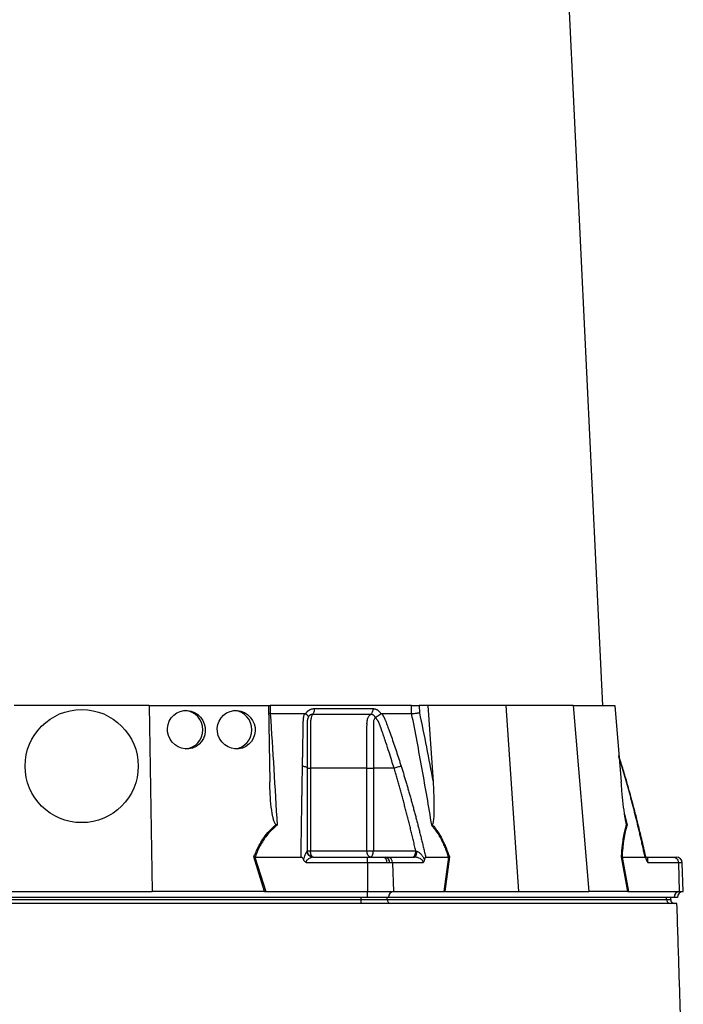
# Model space of a CAD drawing. Extents: x 4459 to 5259, y 2979 to 4958.
# Tile 3 of 7: x 4828 to 5156, y 3481 to 3968. Entities that reach past the tile are written whole.
import ezdxf

# ---------------------------------------------------------------- set-up
doc = ezdxf.new("R2010")
doc.units = 0
doc.header["$LTSCALE"] = 10
doc.header["$MEASUREMENT"] = 0
doc.layers.get('0').update_dxf_attribs({"linetype": 'CONTINUOUS'})

msp = doc.modelspace()

# ---------------------------------------------------------------- linework, layer by layer
at = {"color": 7, "linetype": 'Continuous'}
for p, q in [((5116.56, 3628.95), (5081.29, 4362.33)), ((4891.89, 3628.95), (4825.21, 3628.95)), ((4891.89, 3628.95), (4893.5, 3536.95)), ((4891.89, 3628.95), (4950.98, 3628.95)), ((4950.98, 3628.95), (4951.64, 3591.15)), ((4951.15, 3628.95), (4951.86, 3628.95)), ((5021.79, 3628.95), (4951.86, 3628.95)), ((4951.86, 3628.95), (4951.89, 3624.95)), ((5021.89, 3624.95), (5021.79, 3628.95)), ((5029.96, 3628.95), (5025.6, 3628.95)), ((5025.6, 3628.95), (5025.7, 3625.4)), ((5029.96, 3628.95), (5032.49, 3591.15)), ((5068.56, 3628.95), (5029.96, 3628.95)), ((5068.56, 3628.95), (5074.73, 3536.95)), ((5101.9, 3628.95), (5068.56, 3628.95)), ((5101.9, 3628.95), (5109.67, 3536.95)), ((5101.9, 3628.95), (5122.38, 3628.95)), ((5122.38, 3628.95), (5125.58, 3591.15)), ((4951.89, 3624.95), (4951.05, 3625)), ((4969.41, 3624.81), (4969.49, 3624.95)), ((5006.58, 3624.95), (5006.65, 3624.81)), ((5126.13, 3598.8), (5124.49, 3603.96)), ((5125.99, 3598.91), (5124.52, 3603.61)), ((4971.81, 3597.95), (4971.81, 3556.95)), ((4999.78, 3556.95), (4999.78, 3597.95)), ((5013.16, 3597.95), (5002.94, 3597.95)), ((5002.94, 3597.95), (5002.94, 3556.95)), ((5125.99, 3598.91), (5126.11, 3598.8)), ((5126.11, 3598.8), (5125.99, 3598.91)), ((5127.3, 3575.21), (5128.55, 3569.71)), ((4949.12, 3536.94), (4943.77, 3553.97)), ((4944.36, 3553.95), (4944.35, 3553.95)), ((4944.35, 3553.95), (4949.69, 3536.94)), ((4944.36, 3553.95), (4967.15, 3553.95)), ((4970.15, 3556.95), (4971.81, 3556.95)), ((4971.81, 3556.95), (4999.78, 3556.95)), ((4973.07, 3553.95), (5000, 3553.95)), ((4999.78, 3556.95), (5002.94, 3556.95)), ((5000, 3553.95), (5007.68, 3553.95)), ((5002.94, 3556.95), (5023.95, 3556.95)), ((5007.68, 3553.95), (5008.7, 3553.95)), ((5008.7, 3553.95), (5009.88, 3553.95)), ((5009.88, 3553.95), (5023.35, 3553.95)), ((5028.82, 3553.95), (5040.21, 3553.95)), ((5038.06, 3536.94), (5040.22, 3553.95)), ((5040.55, 3553.97), (5038.39, 3536.94)), ((5128.96, 3536.94), (5125.77, 3553.97)), ((5126.01, 3553.95), (5129.2, 3536.94)), ((5126.02, 3553.95), (5137.41, 3553.95)), ((5137.86, 3553.95), (5151.33, 3553.95)), ((5151.33, 3553.95), (5152.86, 3553.95)), ((5000, 3551.05), (4969.94, 3551.05)), ((5000, 3551.05), (5000, 3536.94)), ((5009.7, 3551.05), (5000, 3551.05)), ((5010.99, 3551.05), (5009.7, 3551.05)), ((5012.48, 3551.05), (5010.99, 3551.05)), ((5012.48, 3551.05), (5012.9, 3536.94)), ((5027.51, 3551.05), (5012.48, 3551.05)), ((5153.93, 3551.05), (5138.9, 3551.05)), ((5153.93, 3551.05), (5154.35, 3536.94)), ((5155.86, 3551.05), (5153.93, 3551.05)), ((5156.35, 3536.94), (5155.86, 3551.05)), ((5000, 3533.95), (4717.1, 3533.95)), ((4823.61, 3536.95), (4893.5, 3536.95)), ((4948.81, 3536.95), (4893.5, 3536.95)), ((4949.69, 3536.94), (5000, 3536.94)), ((4996.83, 3532.95), (4996.83, 3533.95)), ((5000, 3536.94), (5012.9, 3536.94)), ((5000, 3533.95), (5000, 3536.94)), ((5010.4, 3533.95), (5000, 3533.95)), ((5009.82, 3532.95), (5009.82, 3533.95)), ((5151.85, 3533.95), (5010.4, 3533.95)), ((5012.9, 3536.94), (5038.06, 3536.94)), ((5038.59, 3536.95), (5074.73, 3536.95)), ((5074.73, 3536.95), (5109.67, 3536.95)), ((5128.85, 3536.95), (5109.67, 3536.95)), ((5129.2, 3536.94), (5154.35, 3536.94)), ((5148.09, 3532.95), (5148.09, 3533.95)), ((5150.1, 3532.95), (5150.1, 3533.95)), ((5153.45, 3533.95), (5151.85, 3533.95)), ((5154.35, 3536.94), (5156.35, 3536.94)), ((4720.28, 3532.95), (4996.83, 3532.95)), ((4996.83, 3532.95), (5009.82, 3532.95)), ((4996.83, 3530.95), (4996.83, 3532.95)), ((5009.82, 3532.95), (5148.09, 3532.95)), ((5148.09, 3532.95), (5150.1, 3532.95))]:
    msp.add_line(p, q, dxfattribs=at)
at = {"color": 7, "linetype": 'Continuous', "flags": 128}
for points in [[(4973.15, 3553.95), (4972.89, 3554), (4972.64, 3554.17), (4972.41, 3554.45), (4972.2, 3554.82), (4972.04, 3555.28), (4971.92, 3555.8), (4971.84, 3556.36), (4971.81, 3556.95)], [(5001.44, 3553.95), (5001.12, 3554), (5000.81, 3554.17), (5000.52, 3554.45), (5000.27, 3554.82), (5000.06, 3555.28), (4999.91, 3555.8), (4999.81, 3556.36), (4999.78, 3556.95)], [(5001.44, 3553.95), (5001.73, 3554), (5002.02, 3554.17), (5002.28, 3554.45), (5002.5, 3554.82), (5002.69, 3555.28), (5002.83, 3555.8), (5002.91, 3556.36), (5002.94, 3556.95)], [(5023.35, 3553.95), (5023.55, 3554), (5023.75, 3554.16), (5023.93, 3554.43), (5024.1, 3554.78), (5024.23, 3555.22), (5024.33, 3555.71), (5024.4, 3556.26), (5024.43, 3556.82)]]:
    msp.add_lwpolyline(points, dxfattribs=at)
at = {"color": 7, "linetype": 'Continuous'}
msp.add_circle((4858.55, 3598.95), 28, dxfattribs=at)
for centre, radius, start, end in [((4909.17, 3617.08), 9.37, 359.1768, 86.4611), ((4933.42, 3617.08), 9.38, 359.1905, 85.1568), ((4909.16, 3616.81), 9.38, 274.8157, 0.8098), ((4933.42, 3616.81), 9.38, 276.1194, 0.796), ((4973.09, 3556.93), 2.98, 181.971, 269.6724), ((5007.1, 3551.39), 2.62, 352.5661, 77.2069), ((5008.31, 3551.28), 2.69, 354.9865, 81.6134), ((5009.67, 3551.15), 2.8, 357.9916, 85.7797), ((5152.86, 3550.95), 3, 2, 90), ((5013.23, 3534.12), 2.84, 96.5773, 183.6105), ((5154.68, 3534.12), 2.84, 96.5771, 183.6104), ((5156.45, 3533.95), 3, 92, 180), ((5011.7, 3532.82), 1.88, 176.1888, 265.5979), ((5149.97, 3532.82), 1.88, 176.1891, 265.5976), ((5152.1, 3532.95), 2, 180, 270)]:
    msp.add_arc(centre, radius, start, end, dxfattribs=at)
for centre in [(4910.39, 3616.95), (4935.06, 3616.95)]:
    msp.add_ellipse(centre, major_axis=(-4.76, 8.29), ratio=0.974945, dxfattribs=at)
for centre, major_axis, ratio, start_param, end_param in [((4950.35, 3533.95), (17.02, -0.28), 0.175535, 1.645803, 1.664009), ((5037.82, 3533.95), (11.1, 0.22), 0.269565, 1.496149, 1.514355), ((5129.62, 3533.95), (5.92, -0.52), 0.499165, 1.726141, 1.744347)]:
    msp.add_ellipse(centre, major_axis=major_axis, ratio=ratio, start_param=start_param, end_param=end_param, dxfattribs=at)
for points, knots in [([(4969.49, 3624.95), (4969.53, 3625.01), (4969.61, 3625.15), (4969.74, 3625.34), (4969.87, 3625.52), (4970.02, 3625.7), (4970.17, 3625.87), (4970.32, 3626.03), (4970.49, 3626.18), (4970.65, 3626.33), (4970.83, 3626.46), (4971.01, 3626.59), (4971.2, 3626.71), (4971.4, 3626.83), (4971.66, 3626.96), (4971.99, 3627.11), (4972.4, 3627.25), (4972.81, 3627.35), (4973.24, 3627.41), (4973.52, 3627.41), (4973.67, 3627.42)], [0, 0, 0, 0, 0.044249, 0.088103, 0.131644, 0.174955, 0.21812, 0.261226, 0.304357, 0.347601, 0.391041, 0.434763, 0.478847, 0.523375, 0.568424, 0.654803, 0.740537, 0.826241, 0.912528, 1, 1, 1, 1]), ([(4973.67, 3627.42), (4973.67, 3627.13), (4973.66, 3626.84), (4973.59, 3626.25), (4973.54, 3625.97), (4973.39, 3625.44), (4973.3, 3625.21), (4973.09, 3624.82), (4972.98, 3624.67), (4972.86, 3624.56)], [0, 0, 0, 0, 0.25, 0.25, 0.5, 0.5, 0.75, 0.75, 1, 1, 1, 1]), ([(5002.65, 3627.42), (5002.65, 3627.13), (5002.64, 3626.84), (5002.55, 3626.25), (5002.48, 3625.97), (5002.3, 3625.44), (5002.19, 3625.21), (5001.93, 3624.82), (5001.79, 3624.67), (5001.64, 3624.56)], [0, 0, 0, 0, 0.25, 0.25, 0.5, 0.5, 0.75, 0.75, 1, 1, 1, 1]), ([(5002.65, 3627.42), (5002.72, 3627.42), (5002.85, 3627.41), (5003.05, 3627.4), (5003.25, 3627.37), (5003.45, 3627.34), (5003.64, 3627.3), (5003.83, 3627.24), (5004.02, 3627.18), (5004.21, 3627.11), (5004.4, 3627.02), (5004.64, 3626.9), (5004.93, 3626.73), (5005.25, 3626.51), (5005.56, 3626.25), (5005.84, 3625.96), (5006.11, 3625.65), (5006.36, 3625.31), (5006.5, 3625.07), (5006.58, 3624.95)], [0, 0, 0, 0, 0.043919, 0.087472, 0.13073, 0.173768, 0.216664, 0.259492, 0.30233, 0.345255, 0.388344, 0.431671, 0.51489, 0.596546, 0.677156, 0.757259, 0.837405, 0.91814, 1, 1, 1, 1]), ([(5021.79, 3628.95), (5022.06, 3628.95), (5022.36, 3628.95), (5023.02, 3628.95), (5023.36, 3628.95), (5023.88, 3628.95), (5024.05, 3628.95), (5024.39, 3628.95), (5024.55, 3628.95), (5025.04, 3628.95), (5025.34, 3628.95), (5025.6, 3628.95)], [0, 0, 0, 0, 0.25, 0.25, 0.5, 0.5, 0.625, 0.625, 0.75, 0.75, 1, 1, 1, 1]), ([(4951.91, 3624.95), (4952.52, 3615.8), (4953.1, 3606.62), (4954.22, 3588.2), (4954.76, 3578.96), (4955.27, 3569.71)], [0, 0, 0, 0, 0.5, 0.5, 1, 1, 1, 1]), ([(4967.86, 3598.9), (4967.87, 3599.59), (4967.9, 3600.97), (4967.94, 3603.02), (4967.97, 3605.05), (4968.01, 3607.08), (4968.06, 3609.69), (4968.11, 3612.89), (4968.17, 3616.05), (4968.22, 3618.56), (4968.24, 3620.05), (4968.27, 3621.11), (4968.29, 3621.71), (4968.33, 3622.23), (4968.39, 3622.73), (4968.47, 3623.26), (4968.6, 3623.83), (4968.75, 3624.39), (4968.87, 3624.76), (4968.94, 3624.95)], [0, 0, 0, 0, 0.0777766, 0.1551997, 0.2322716, 0.3089948, 0.3853718, 0.5305262, 0.6744738, 0.7474235, 0.8196146, 0.8463831, 0.8697605, 0.889755, 0.9063828, 0.929523, 0.9527995, 0.9762724, 1, 1, 1, 1]), ([(4968.94, 3624.95), (4968.97, 3624.94), (4969.04, 3624.94), (4969.14, 3624.93), (4969.23, 3624.9), (4969.32, 3624.86), (4969.38, 3624.83), (4969.41, 3624.81)], [0, 0, 0, 0, 0.212576, 0.416535, 0.614103, 0.807726, 1, 1, 1, 1]), ([(4969.41, 3624.81), (4969.45, 3624.78), (4969.54, 3624.72), (4969.66, 3624.63), (4969.78, 3624.55), (4969.88, 3624.46), (4969.98, 3624.38), (4970.07, 3624.3), (4970.16, 3624.22), (4970.23, 3624.14), (4970.34, 3624.03), (4970.46, 3623.88), (4970.57, 3623.71), (4970.64, 3623.57), (4970.69, 3623.45), (4970.7, 3623.34), (4970.7, 3623.26), (4970.69, 3623.18), (4970.67, 3623.11), (4970.65, 3623.07), (4970.65, 3623.04)], [0, 0, 0, 0, 0.048652, 0.096489, 0.14339, 0.189242, 0.233941, 0.277392, 0.319512, 0.360225, 0.399465, 0.506174, 0.603082, 0.689684, 0.765815, 0.831582, 0.887296, 0.933441, 0.970686, 1, 1, 1, 1]), ([(4970.6, 3622.92), (4970.58, 3622.85), (4970.53, 3622.71), (4970.46, 3622.49), (4970.41, 3622.27), (4970.35, 3622.05), (4970.31, 3621.83), (4970.27, 3621.61), (4970.24, 3621.4), (4970.21, 3621.18), (4970.19, 3620.97), (4970.17, 3620.75), (4970.16, 3620.54), (4970.15, 3620.34), (4970.15, 3620.09), (4970.15, 3619.8), (4970.15, 3619.47), (4970.15, 3619.14), (4970.15, 3618.8), (4970.15, 3618.52), (4970.15, 3618.28), (4970.15, 3618.05), (4970.15, 3617.74), (4970.15, 3617.35), (4970.15, 3616.52), (4970.15, 3615.28), (4970.15, 3613.68), (4970.15, 3612.13), (4970.15, 3610.15), (4970.15, 3607.76), (4970.15, 3605.02), (4970.15, 3602.48), (4970.15, 3600.15), (4970.15, 3598.66), (4970.15, 3597.95)], [0, 0, 0, 0, 0.010662, 0.021198, 0.031594, 0.041839, 0.051919, 0.061821, 0.071533, 0.08104, 0.09033, 0.099392, 0.108213, 0.116783, 0.125091, 0.138719, 0.152205, 0.165558, 0.178786, 0.1919, 0.198167, 0.207477, 0.219813, 0.235151, 0.25346, 0.319418, 0.382864, 0.443812, 0.502275, 0.618272, 0.726011, 0.825493, 0.916782, 1, 1, 1, 1]), ([(4972.86, 3624.56), (4972.82, 3624.56), (4972.72, 3624.56), (4972.57, 3624.55), (4972.43, 3624.53), (4972.29, 3624.5), (4972.14, 3624.46), (4972, 3624.41), (4971.87, 3624.35), (4971.66, 3624.24), (4971.42, 3624.08), (4971.16, 3623.84), (4970.97, 3623.61), (4970.82, 3623.39), (4970.72, 3623.2), (4970.67, 3623.09), (4970.65, 3623.04)], [0, 0, 0, 0, 0.053313, 0.106595, 0.159871, 0.213165, 0.266504, 0.319912, 0.373414, 0.427035, 0.564482, 0.685233, 0.789261, 0.876464, 0.946724, 1, 1, 1, 1]), ([(4972.86, 3624.56), (4972.78, 3624.44), (4972.69, 3624.31), (4972.53, 3623.99), (4972.45, 3623.81), (4972.3, 3623.42), (4972.23, 3623.2), (4972.1, 3622.73), (4972.05, 3622.49), (4971.95, 3621.97), (4971.91, 3621.7), (4971.86, 3621.15), (4971.84, 3620.86), (4971.82, 3620.43), (4971.82, 3620.29), (4971.82, 3620), (4971.82, 3619.85), (4971.82, 3619.42), (4971.82, 3616.81), (4971.82, 3614.2), (4971.81, 3607.23), (4971.81, 3602.59), (4971.81, 3597.95)], [0, 0, 0, 0, 0.03125, 0.03125, 0.0625, 0.0625, 0.09375, 0.09375, 0.125, 0.125, 0.15625, 0.15625, 0.1875, 0.1875, 0.203125, 0.203125, 0.21875, 0.21875, 0.25, 0.5, 0.5, 1, 1, 1, 1]), ([(5001.64, 3624.56), (5000.57, 3624.56), (4998.27, 3624.56), (4994.9, 3624.56), (4991.3, 3624.56), (4988.82, 3624.56), (4986.22, 3624.56), (4983.72, 3624.56), (4980.01, 3624.56), (4976.48, 3624.56), (4974.02, 3624.56), (4972.86, 3624.56)], [0.7589111, 0.7589111, 0.7589111, 0.7589111, 0.7820302, 0.8131687, 0.8443073, 0.8754458, 0.8754458, 0.9065844, 0.9377229, 0.9688615, 0.9919807, 0.9919807, 0.9919807, 0.9919807]), ([(4999.78, 3597.95), (4999.78, 3602.59), (4999.78, 3607.23), (4999.78, 3614.2), (4999.78, 3616.81), (4999.79, 3619.42), (4999.79, 3619.85), (4999.78, 3620), (4999.79, 3620.29), (4999.79, 3620.43), (4999.82, 3620.86), (4999.85, 3621.15), (4999.94, 3621.7), (5000.01, 3621.97), (5000.16, 3622.49), (5000.26, 3622.73), (5000.47, 3623.2), (5000.59, 3623.42), (5000.85, 3623.81), (5001, 3623.99), (5001.3, 3624.31), (5001.47, 3624.44), (5001.64, 3624.56)], [0, 0, 0, 0, 0.5, 0.5, 0.75, 0.78125, 0.78125, 0.796875, 0.796875, 0.8125, 0.8125, 0.84375, 0.84375, 0.875, 0.875, 0.90625, 0.90625, 0.9375, 0.9375, 0.96875, 0.96875, 1, 1, 1, 1]), ([(5003.87, 3623.04), (5003.86, 3623.07), (5003.82, 3623.16), (5003.76, 3623.29), (5003.67, 3623.44), (5003.55, 3623.6), (5003.41, 3623.78), (5003.23, 3623.95), (5003.01, 3624.13), (5002.77, 3624.29), (5002.5, 3624.41), (5002.22, 3624.5), (5001.93, 3624.55), (5001.74, 3624.55), (5001.64, 3624.56)], [0, 0, 0, 0, 0.038504, 0.086514, 0.144034, 0.211029, 0.287449, 0.37325, 0.468405, 0.572922, 0.680036, 0.786786, 0.893373, 1, 1, 1, 1]), ([(5003.91, 3622.86), (5003.73, 3622.75), (5003.59, 3622.57), (5003.35, 3622.18), (5003.26, 3621.95), (5003.11, 3621.48), (5003.05, 3621.23), (5002.97, 3620.72), (5002.95, 3620.46), (5002.94, 3620.06), (5002.94, 3619.93), (5002.94, 3619.67), (5002.94, 3619.27), (5002.94, 3618.34), (5002.94, 3615.43), (5002.94, 3608.54), (5002.94, 3602.18), (5002.94, 3597.95)], [0, 0, 0, 0, 0.03125, 0.03125, 0.0625, 0.0625, 0.09375, 0.09375, 0.125, 0.125, 0.140625, 0.140625, 0.15625, 0.1875, 0.25, 0.5, 1, 1, 1, 1]), ([(5003.89, 3623.04), (5003.9, 3623.06), (5003.92, 3623.09), (5003.97, 3623.13), (5004.02, 3623.17), (5004.09, 3623.21), (5004.17, 3623.26), (5004.26, 3623.32), (5004.36, 3623.37), (5004.48, 3623.44), (5004.62, 3623.51), (5004.77, 3623.6), (5004.93, 3623.69), (5005.1, 3623.79), (5005.29, 3623.9), (5005.49, 3624.02), (5005.71, 3624.16), (5005.94, 3624.31), (5006.18, 3624.47), (5006.42, 3624.64), (5006.57, 3624.75), (5006.65, 3624.81)], [0, 0, 0, 0, 0.017248, 0.037456, 0.060913, 0.087838, 0.118407, 0.152763, 0.191026, 0.233291, 0.279627, 0.330072, 0.384627, 0.443251, 0.505852, 0.572276, 0.648655, 0.730209, 0.816408, 0.906598, 1, 1, 1, 1]), ([(5013.16, 3597.95), (5012.79, 3599.17), (5011.99, 3601.81), (5010.66, 3606.03), (5009.51, 3609.53), (5008.64, 3612.13), (5008.12, 3613.67), (5007.57, 3615.27), (5007.14, 3616.53), (5006.82, 3617.44), (5006.63, 3617.98), (5006.44, 3618.52), (5006.24, 3619.05), (5006.05, 3619.59), (5005.89, 3620.02), (5005.77, 3620.34), (5005.66, 3620.57), (5005.54, 3620.81), (5005.41, 3621.05), (5005.25, 3621.3), (5005.09, 3621.56), (5004.9, 3621.83), (5004.7, 3622.1), (5004.49, 3622.37), (5004.26, 3622.65), (5004.09, 3622.83), (5004.01, 3622.92)], [0, 0, 0, 0, 0.143085, 0.308796, 0.497427, 0.555835, 0.616742, 0.680167, 0.746121, 0.767405, 0.788723, 0.810074, 0.831456, 0.852865, 0.874301, 0.883002, 0.892336, 0.902282, 0.912815, 0.923904, 0.935514, 0.947608, 0.960145, 0.973084, 0.986383, 1, 1, 1, 1]), ([(5006.65, 3624.81), (5006.67, 3624.82), (5006.71, 3624.85), (5006.78, 3624.89), (5006.85, 3624.91), (5006.92, 3624.93), (5007, 3624.94), (5007.05, 3624.94), (5007.07, 3624.95)], [0, 0, 0, 0, 0.160202, 0.321039, 0.484027, 0.650625, 0.822199, 1, 1, 1, 1]), ([(5007.07, 3624.95), (5007.14, 3624.84), (5007.29, 3624.63), (5007.49, 3624.32), (5007.69, 3624), (5007.87, 3623.68), (5008.05, 3623.36), (5008.22, 3623.04), (5008.39, 3622.72), (5008.54, 3622.39), (5008.73, 3621.97), (5008.97, 3621.39), (5009.29, 3620.53), (5009.68, 3619.47), (5010.12, 3618.26), (5010.85, 3616.25), (5011.86, 3613.43), (5013.11, 3609.83), (5014.33, 3606.21), (5015.52, 3602.57), (5016.3, 3600.13), (5016.68, 3598.91)], [0, 0, 0, 0, 0.0134228, 0.0267382, 0.0399565, 0.0530881, 0.0661437, 0.0791341, 0.0920702, 0.1049632, 0.1178244, 0.141662, 0.1728313, 0.2170572, 0.2634911, 0.3121266, 0.4491557, 0.58733, 0.7237611, 0.8613131, 1, 1, 1, 1]), ([(5031.84, 3569.71), (5030.33, 3578.96), (5028.75, 3588.2), (5025.44, 3606.62), (5023.7, 3615.8), (5021.88, 3624.95)], [0, 0, 0, 0, 0.5, 0.5, 1, 1, 1, 1]), ([(5021.89, 3624.95), (5022.16, 3624.96), (5022.46, 3624.97), (5023.12, 3625.03), (5023.46, 3625.06), (5023.98, 3625.12), (5024.15, 3625.15), (5024.49, 3625.19), (5024.65, 3625.22), (5024.98, 3625.27), (5025.13, 3625.29), (5025.42, 3625.34), (5025.57, 3625.37), (5025.7, 3625.4)], [0, 0, 0, 0, 0.25, 0.25, 0.5, 0.5, 0.625, 0.625, 0.75, 0.75, 0.875, 0.875, 1, 1, 1, 1]), ([(4967.15, 3553.95), (4967.16, 3554.78), (4967.18, 3556.45), (4967.22, 3558.95), (4967.25, 3561.42), (4967.29, 3563.89), (4967.33, 3566.33), (4967.36, 3568.76), (4967.4, 3571.18), (4967.44, 3573.58), (4967.48, 3575.96), (4967.52, 3578.32), (4967.55, 3580.67), (4967.59, 3583.01), (4967.63, 3585.33), (4967.67, 3587.63), (4967.71, 3589.92), (4967.75, 3592.19), (4967.78, 3594.44), (4967.82, 3596.68), (4967.85, 3598.16), (4967.86, 3598.9)], [0, 0, 0, 0, 0.055211, 0.1101282, 0.1647529, 0.2190862, 0.2731293, 0.3268835, 0.38035, 0.4335301, 0.4864251, 0.5390363, 0.5913651, 0.6434129, 0.6951811, 0.7466711, 0.7978843, 0.8488223, 0.8994865, 0.9498786, 1, 1, 1, 1]), ([(4967.86, 3598.91), (4968.16, 3598.88), (4968.47, 3598.84), (4969.03, 3598.72), (4969.29, 3598.64), (4969.72, 3598.47), (4969.89, 3598.36), (4970.1, 3598.15), (4970.15, 3598.05), (4970.15, 3597.95)], [0, 0, 0, 0, 0.25, 0.25, 0.5, 0.5, 0.75, 0.75, 1, 1, 1, 1]), ([(4970.15, 3597.95), (4970.15, 3597.23), (4970.15, 3595.81), (4970.15, 3593.66), (4970.15, 3591.49), (4970.15, 3589.31), (4970.15, 3587.11), (4970.15, 3584.89), (4970.15, 3582.66), (4970.15, 3580.41), (4970.15, 3578.14), (4970.15, 3575.85), (4970.15, 3573.55), (4970.15, 3571.23), (4970.15, 3568.89), (4970.15, 3566.53), (4970.15, 3564.16), (4970.15, 3561.77), (4970.15, 3559.36), (4970.15, 3557.75), (4970.15, 3556.95)], [0, 0, 0, 0, 0.052635, 0.105608, 0.158921, 0.212573, 0.266566, 0.320902, 0.37558, 0.430604, 0.485973, 0.541688, 0.597751, 0.654162, 0.710923, 0.768034, 0.825496, 0.883311, 0.941478, 1, 1, 1, 1]), ([(4970.15, 3597.95), (4970.15, 3597.95), (4970.3, 3597.95), (4970.89, 3597.95), (4971.32, 3597.95), (4971.81, 3597.95)], [0, 0, 0, 0, 0.5, 0.5, 1, 1, 1, 1]), ([(4999.78, 3597.95), (5000.24, 3597.95), (5000.79, 3597.95), (5001.9, 3597.95), (5002.46, 3597.95), (5002.94, 3597.95)], [0, 0, 0, 0, 0.5, 0.5, 1, 1, 1, 1]), ([(5013.16, 3597.95), (5013.41, 3598.05), (5013.7, 3598.15), (5014.33, 3598.36), (5014.66, 3598.47), (5015.32, 3598.64), (5015.64, 3598.72), (5016.22, 3598.84), (5016.47, 3598.88), (5016.68, 3598.91)], [0, 0, 0, 0, 0.25, 0.25, 0.5, 0.5, 0.75, 0.75, 1, 1, 1, 1]), ([(5023.95, 3556.95), (5023.76, 3557.8), (5023.36, 3559.51), (5022.76, 3562.05), (5022.16, 3564.58), (5021.55, 3567.09), (5020.94, 3569.58), (5020.32, 3572.05), (5019.7, 3574.5), (5019.07, 3576.93), (5018.43, 3579.34), (5017.79, 3581.73), (5017.15, 3584.1), (5016.5, 3586.46), (5015.84, 3588.79), (5015.18, 3591.11), (5014.51, 3593.41), (5013.84, 3595.68), (5013.39, 3597.19), (5013.16, 3597.95)], [0, 0, 0, 0, 0.061953, 0.123509, 0.18467, 0.245435, 0.305808, 0.365787, 0.425376, 0.484574, 0.543383, 0.601804, 0.659839, 0.717488, 0.774754, 0.831636, 0.888137, 0.944258, 1, 1, 1, 1]), ([(5016.68, 3598.91), (5016.89, 3598.24), (5017.32, 3596.89), (5017.94, 3594.87), (5018.56, 3592.83), (5019.17, 3590.78), (5019.78, 3588.72), (5020.38, 3586.65), (5020.98, 3584.56), (5021.57, 3582.46), (5022.16, 3580.34), (5022.74, 3578.21), (5023.32, 3576.07), (5023.89, 3573.92), (5024.46, 3571.75), (5025.02, 3569.57), (5025.58, 3567.38), (5026.13, 3565.17), (5026.68, 3562.95), (5027.22, 3560.72), (5027.76, 3558.47), (5028.29, 3556.21), (5028.64, 3554.7), (5028.82, 3553.94)], [0, 0, 0, 0, 0.045336, 0.090894, 0.136674, 0.182678, 0.228907, 0.275362, 0.322044, 0.368954, 0.416093, 0.463462, 0.511063, 0.558896, 0.606962, 0.655262, 0.703798, 0.752569, 0.801578, 0.850824, 0.900309, 0.950034, 1, 1, 1, 1]), ([(5137.41, 3553.95), (5137.23, 3554.78), (5136.87, 3556.45), (5136.31, 3558.95), (5135.75, 3561.42), (5135.19, 3563.89), (5134.61, 3566.33), (5134.04, 3568.76), (5133.45, 3571.18), (5132.87, 3573.58), (5132.27, 3575.96), (5131.67, 3578.32), (5131.07, 3580.67), (5130.45, 3583.01), (5129.84, 3585.33), (5129.21, 3587.63), (5128.58, 3589.92), (5127.94, 3592.19), (5127.3, 3594.44), (5126.65, 3596.68), (5126.21, 3598.16), (5125.99, 3598.9)], [0, 0, 0, 0, 0.055211, 0.110128, 0.164753, 0.219086, 0.273129, 0.326884, 0.38035, 0.43353, 0.486425, 0.539036, 0.591365, 0.643413, 0.695181, 0.746671, 0.797884, 0.848822, 0.899487, 0.949879, 1, 1, 1, 1]), ([(5138.01, 3552.99), (5137.69, 3554.45), (5137.03, 3557.4), (5136.04, 3561.62), (5135.14, 3565.44), (5134.36, 3568.61), (5133.72, 3571.21), (5133.06, 3573.84), (5132.24, 3577.02), (5131.14, 3581.19), (5129.76, 3586.27), (5128.08, 3592.25), (5126.81, 3596.52), (5126.13, 3598.8)], [0, 0, 0, 0, 0.0945511, 0.1912344, 0.2739873, 0.3428035, 0.3976806, 0.4436486, 0.5146001, 0.6057011, 0.7169544, 0.8483749, 1, 1, 1, 1]), ([(4954.77, 3569.94), (4954.68, 3570), (4954.39, 3570.22), (4953.98, 3571.05), (4953.54, 3572.3), (4952.86, 3575.47), (4952.16, 3580.26), (4951.78, 3586.03), (4951.68, 3589.66), (4951.64, 3591.15)], [0, 0, 0, 0, 0.014356, 0.049627, 0.124372, 0.19944, 0.496383, 0.793753, 1, 1, 1, 1]), ([(5032.49, 3591.15), (5032.61, 3589.35), (5032.71, 3587.55), (5032.86, 3583.94), (5032.91, 3582.14), (5032.94, 3579.45), (5032.94, 3578.55), (5032.93, 3576.76), (5032.91, 3575.87), (5032.86, 3574.53), (5032.83, 3574.09), (5032.78, 3573.2), (5032.74, 3572.76), (5032.65, 3571.89), (5032.6, 3571.46), (5032.48, 3570.83), (5032.43, 3570.63), (5032.34, 3570.34), (5032.31, 3570.25), (5032.22, 3570.07), (5032.17, 3569.99), (5032.11, 3569.94)], [0, 0, 0, 0, 0.25, 0.25, 0.5, 0.5, 0.625, 0.625, 0.75, 0.75, 0.8125, 0.8125, 0.875, 0.875, 0.9375, 0.9375, 0.96875, 0.96875, 0.984375, 0.984375, 1, 1, 1, 1]), ([(5128.33, 3569.94), (5128.29, 3570), (5128.17, 3570.22), (5127.97, 3571.05), (5127.72, 3572.3), (5127.23, 3575.47), (5126.61, 3580.26), (5126.03, 3586.03), (5125.71, 3589.66), (5125.58, 3591.15)], [0, 0, 0, 0, 0.014357, 0.049627, 0.124372, 0.19944, 0.496383, 0.793753, 1, 1, 1, 1]), ([(4943.77, 3553.97), (4944.03, 3554.62), (4945.01, 3557.08), (4946.8, 3560.65), (4949.38, 3564.49), (4951.9, 3567.47), (4953.84, 3569.14), (4954.77, 3569.94)], [0, 0, 0, 0, 0.10666, 0.403143, 0.607796, 0.812344, 1, 1, 1, 1]), ([(4955.27, 3569.71), (4953.82, 3568.43), (4950.88, 3565.84), (4947.55, 3560.98), (4945.52, 3556.91), (4944.59, 3554.53), (4944.36, 3553.95)], [0, 0, 0, 0, 0.297892, 0.606736, 0.903183, 1, 1, 1, 1]), ([(4955.27, 3569.71), (4955.27, 3569.71), (4955.1, 3569.78), (4954.93, 3569.86), (4954.77, 3569.94)], [0, 0, 0, 0, 0.022143, 1, 1, 1, 1]), ([(5040.21, 3553.95), (5039.71, 3555.47), (5039.17, 3556.97), (5038.28, 3559.16), (5037.97, 3559.87), (5037.33, 3561.28), (5036.99, 3561.97), (5035.95, 3563.98), (5035.21, 3565.25), (5033.61, 3567.61), (5032.75, 3568.7), (5031.84, 3569.71)], [0, 0, 0, 0, 0.25, 0.25, 0.375, 0.375, 0.5, 0.5, 0.75, 0.75, 1, 1, 1, 1]), ([(5032.11, 3569.94), (5032.57, 3569.43), (5033.01, 3568.89), (5033.88, 3567.77), (5034.3, 3567.19), (5035.51, 3565.37), (5036.26, 3564.08), (5037.31, 3562.05), (5037.64, 3561.35), (5038.29, 3559.93), (5038.6, 3559.21), (5039.49, 3557.01), (5040.04, 3555.5), (5040.55, 3553.97)], [0, 0, 0, 0, 0.125, 0.125, 0.25, 0.25, 0.5, 0.5, 0.625, 0.625, 0.75, 0.75, 1, 1, 1, 1]), ([(5125.77, 3553.97), (5125.8, 3554.62), (5125.95, 3557.08), (5126.29, 3560.65), (5126.88, 3564.49), (5127.53, 3567.47), (5128.07, 3569.14), (5128.33, 3569.94)], [0, 0, 0, 0, 0.106677, 0.403092, 0.607771, 0.812344, 1, 1, 1, 1]), ([(5128.55, 3569.71), (5128.19, 3568.7), (5127.87, 3567.61), (5127.3, 3565.25), (5127.06, 3563.98), (5126.75, 3561.97), (5126.66, 3561.28), (5126.49, 3559.87), (5126.41, 3559.16), (5126.2, 3556.97), (5126.1, 3555.47), (5126.02, 3553.95)], [0, 0, 0, 0, 0.25, 0.25, 0.5, 0.5, 0.625, 0.625, 0.75, 0.75, 1, 1, 1, 1]), ([(4968.46, 3552.54), (4968.41, 3552.64), (4968.25, 3553), (4967.98, 3553.45), (4967.61, 3553.8), (4967.36, 3553.93), (4967.21, 3553.94), (4967.17, 3553.95)], [0, 0, 0, 0, 0.171794, 0.597025, 0.766213, 0.937358, 1, 1, 1, 1]), ([(4968.46, 3552.54), (4968.53, 3553), (4968.65, 3553.45), (4968.94, 3554.3), (4969.1, 3554.7), (4969.42, 3555.46), (4969.59, 3555.82), (4969.82, 3556.29), (4969.89, 3556.43), (4970.02, 3556.67), (4970.07, 3556.77), (4970.11, 3556.82)], [0, 0, 0, 0, 0.25, 0.25, 0.5, 0.5, 0.75, 0.75, 0.875, 0.875, 1, 1, 1, 1]), ([(4973.07, 3553.95), (4973.07, 3553.95), (4973.07, 3553.95), (4973.06, 3553.95), (4973.05, 3553.94), (4973.03, 3553.94), (4973.02, 3553.94), (4972.98, 3553.94), (4972.95, 3553.93), (4972.87, 3553.91), (4972.8, 3553.89), (4972.58, 3553.82), (4972.42, 3553.76), (4971.89, 3553.54), (4971.5, 3553.36), (4970.92, 3553.03), (4970.73, 3552.92), (4970.35, 3552.66), (4970.16, 3552.52), (4969.91, 3552.26), (4969.83, 3552.17), (4969.71, 3551.97), (4969.67, 3551.85), (4969.65, 3551.61), (4969.68, 3551.48), (4969.79, 3551.25), (4969.86, 3551.15), (4969.94, 3551.05)], [0, 0, 0, 0, 0.003906, 0.003906, 0.007812, 0.015625, 0.03125, 0.03125, 0.0625, 0.0625, 0.125, 0.125, 0.25, 0.25, 0.5, 0.5, 0.625, 0.625, 0.75, 0.75, 0.8125, 0.8125, 0.875, 0.875, 0.9375, 0.9375, 1, 1, 1, 1]), ([(4973.15, 3553.95), (4972.75, 3553.95), (4972.36, 3554.02), (4971.64, 3554.32), (4971.3, 3554.55), (4970.75, 3555.1), (4970.53, 3555.43), (4970.22, 3556.16), (4970.15, 3556.55), (4970.15, 3556.95)], [0, 0, 0, 0, 0.25, 0.25, 0.5, 0.5, 0.75, 0.75, 1, 1, 1, 1]), ([(5000, 3551.05), (5000, 3551.4), (5000, 3551.77), (5000, 3552.48), (5000, 3552.82), (5000, 3553.38), (5000, 3553.6), (5000, 3553.88), (5000, 3553.95), (5000, 3553.95)], [0, 0, 0, 0, 0.25, 0.25, 0.5, 0.5, 0.75, 0.75, 1, 1, 1, 1]), ([(5022.45, 3553.95), (5022.65, 3553.95), (5022.85, 3554.02), (5023.21, 3554.32), (5023.38, 3554.55), (5023.65, 3555.1), (5023.76, 3555.43), (5023.91, 3556.16), (5023.95, 3556.55), (5023.95, 3556.95)], [0, 0, 0, 0, 0.25, 0.25, 0.5, 0.5, 0.75, 0.75, 1, 1, 1, 1]), ([(5027.51, 3551.05), (5027.55, 3551.15), (5027.57, 3551.25), (5027.6, 3551.48), (5027.59, 3551.61), (5027.53, 3551.85), (5027.47, 3551.97), (5027.34, 3552.17), (5027.26, 3552.26), (5027.02, 3552.52), (5026.85, 3552.66), (5026.48, 3552.92), (5026.29, 3553.03), (5025.7, 3553.36), (5025.27, 3553.54), (5024.58, 3553.76), (5024.34, 3553.82), (5023.97, 3553.89), (5023.85, 3553.91), (5023.6, 3553.94), (5023.47, 3553.95), (5023.35, 3553.95)], [0, 0, 0, 0, 0.0625, 0.0625, 0.125, 0.125, 0.1875, 0.1875, 0.25, 0.25, 0.375, 0.375, 0.5, 0.5, 0.75, 0.75, 0.875, 0.875, 0.9375, 0.9375, 1, 1, 1, 1]), ([(5024.43, 3556.82), (5024.66, 3556.77), (5024.87, 3556.67), (5025.29, 3556.43), (5025.5, 3556.29), (5026.07, 3555.82), (5026.41, 3555.46), (5027.04, 3554.7), (5027.32, 3554.3), (5027.82, 3553.45), (5028.04, 3553), (5028.2, 3552.54)], [0, 0, 0, 0, 0.125, 0.125, 0.25, 0.25, 0.5, 0.5, 0.75, 0.75, 1, 1, 1, 1]), ([(5028.82, 3553.95), (5028.73, 3553.95), (5028.65, 3553.87), (5028.52, 3553.67), (5028.47, 3553.55), (5028.38, 3553.28), (5028.34, 3553.13), (5028.26, 3552.84), (5028.23, 3552.69), (5028.2, 3552.54)], [0, 0, 0, 0, 0.25, 0.25, 0.5, 0.5, 0.75, 0.75, 1, 1, 1, 1]), ([(5126.01, 3553.95), (5125.92, 3553.95), (5125.83, 3553.96), (5125.77, 3553.97), (5125.77, 3553.97)], [0, 0, 0, 0, 0.976224, 1, 1, 1, 1]), ([(5138.11, 3552.54), (5138.04, 3552.84), (5137.95, 3553.14), (5137.79, 3553.54), (5137.73, 3553.67), (5137.62, 3553.82), (5137.58, 3553.86), (5137.51, 3553.92), (5137.46, 3553.94), (5137.42, 3553.95)], [0, 0, 0, 0, 0.5, 0.5, 0.75, 0.75, 0.875, 0.875, 1, 1, 1, 1]), ([(5137.86, 3553.95), (5137.91, 3553.95), (5137.95, 3553.94), (5138.02, 3553.94), (5138.06, 3553.93), (5138.16, 3553.91), (5138.22, 3553.89), (5138.37, 3553.82), (5138.44, 3553.76), (5138.61, 3553.54), (5138.65, 3553.36), (5138.66, 3553.03), (5138.66, 3552.92), (5138.64, 3552.66), (5138.63, 3552.52), (5138.62, 3552.26), (5138.62, 3552.17), (5138.63, 3551.97), (5138.64, 3551.85), (5138.69, 3551.61), (5138.73, 3551.48), (5138.81, 3551.25), (5138.85, 3551.15), (5138.9, 3551.05)], [0, 0, 0, 0, 0.03125, 0.03125, 0.0625, 0.0625, 0.125, 0.125, 0.25, 0.25, 0.5, 0.5, 0.625, 0.625, 0.75, 0.75, 0.8125, 0.8125, 0.875, 0.875, 0.9375, 0.9375, 1, 1, 1, 1]), ([(5151.33, 3553.95), (5151.69, 3553.89), (5152.44, 3553.79), (5153.3, 3553.01), (5153.82, 3552.04), (5153.89, 3551.37), (5153.93, 3551.05)], [0, 0, 0, 0, 0.2707, 0.562317, 0.789298, 1, 1, 1, 1]), ([(4969.94, 3551.05), (4969.86, 3551.09), (4969.78, 3551.13), (4969.63, 3551.22), (4969.55, 3551.27), (4969.33, 3551.42), (4969.19, 3551.53), (4968.94, 3551.78), (4968.82, 3551.92), (4968.62, 3552.21), (4968.54, 3552.37), (4968.46, 3552.54)], [0, 0, 0, 0, 0.125, 0.125, 0.25, 0.25, 0.5, 0.5, 0.75, 0.75, 1, 1, 1, 1]), ([(5028.2, 3552.54), (5028.17, 3552.37), (5028.13, 3552.21), (5028.04, 3551.92), (5027.99, 3551.78), (5027.87, 3551.53), (5027.8, 3551.42), (5027.66, 3551.22), (5027.59, 3551.13), (5027.51, 3551.05)], [0, 0, 0, 0, 0.25, 0.25, 0.5, 0.5, 0.75, 0.75, 1, 1, 1, 1]), ([(5138.11, 3552.54), (5138.09, 3552.62), (5138.05, 3552.85), (5137.99, 3553.08), (5137.96, 3553.22)], [0, 0, 0, 0, 0.3449848, 1, 1, 1, 1]), ([(5138.11, 3552.54), (5138.15, 3552.37), (5138.2, 3552.21), (5138.31, 3551.92), (5138.37, 3551.78), (5138.51, 3551.53), (5138.58, 3551.42), (5138.73, 3551.22), (5138.81, 3551.13), (5138.9, 3551.05)], [0, 0, 0, 0, 0.25, 0.25, 0.5, 0.5, 0.75, 0.75, 1, 1, 1, 1]), ([(5005.84, 3530.95), (5004.92, 3530.95), (5003.06, 3530.95), (4999.77, 3530.95), (4996.1, 3530.95), (4992.18, 3530.95), (4985.63, 3530.95), (4949.4, 3530.95), (4890.62, 3530.95), (4817.39, 3530.95), (4768, 3530.95), (4738.89, 3530.95), (4726.97, 3530.95), (4720.98, 3530.95), (4717.37, 3530.95), (4714.02, 3530.95), (4711.05, 3530.95), (4708.51, 3530.95), (4706.25, 3530.95), (4700.43, 3530.95), (4678.9, 3530.95), (4643.51, 3530.95), (4607.5, 3530.95), (4584.94, 3530.95), (4574.83, 3530.95), (4569.82, 3530.95), (4567.23, 3530.95), (4565.11, 3530.95), (4563.98, 3530.95), (4563.97, 3530.95), (4563.97, 3530.95)], [0, 0, 0, 0, 0.005219, 0.010589, 0.0172, 0.023846, 0.030495, 0.050453, 0.207769, 0.328876, 0.422219, 0.458492, 0.476628, 0.482765, 0.488897, 0.494956, 0.500181, 0.505557, 0.510781, 0.516157, 0.559233, 0.73154, 0.863717, 0.929805, 0.962855, 0.971245, 0.979695, 0.988012, 0.996219, 1, 1, 1, 1]), ([(5153.16, 3530.95), (5153.17, 3530.95), (5153.25, 3530.95), (5152.88, 3530.95), (5152.04, 3530.95), (5146.8, 3530.95), (5132.8, 3530.95), (5110.68, 3530.95), (5076.26, 3530.95), (5044.76, 3530.95), (5021.16, 3530.95), (5013.88, 3530.95), (5011.97, 3530.95), (5010.27, 3530.95), (5008.21, 3530.95), (5006.64, 3530.95), (5005.84, 3530.95)], [0, 0, 0, 0, 0.001972, 0.012725, 0.023176, 0.033921, 0.125935, 0.309963, 0.493999, 0.827843, 0.943245, 0.962101, 0.971582, 0.981031, 0.990407, 1, 1, 1, 1]), ([(5156.05, 3441.95), (5155.92, 3446.2), (5155.63, 3454.99), (5155.19, 3468.6), (5154.72, 3483.02), (5154.24, 3498.27), (5153.73, 3514.33), (5153.38, 3525.32), (5153.2, 3530.95)], [0, 0, 0, 0, 0.143667, 0.296485, 0.458497, 0.629736, 0.810229, 1, 1, 1, 1])]:
    msp.add_open_spline(points, degree=3, knots=knots, dxfattribs=at)
for points in [[(4973.67, 3627.42), (4983.67, 3627.42), (4993.36, 3627.42), (5002.65, 3627.42)], [(4951.9, 3624.95), (4954.78, 3624.95), (4960.5, 3624.95), (4966.14, 3624.95), (4968.94, 3624.95)], [(5007.07, 3624.95), (5009.61, 3624.95), (5014.61, 3624.95), (5019.48, 3624.95), (5021.88, 3624.95)], [(5025.7, 3625.4), (5028.11, 3614.03), (5030.37, 3602.61), (5032.49, 3591.15)], [(4999.78, 3597.95), (4990.81, 3597.95), (4981.46, 3597.95), (4971.81, 3597.95)], [(5032.11, 3569.94), (5032.01, 3569.86), (5031.92, 3569.78), (5031.84, 3569.71)], [(5128.33, 3569.94), (5128.39, 3569.86), (5128.47, 3569.78), (5128.55, 3569.71)], [(4944.35, 3553.95), (4944.15, 3553.95), (4943.96, 3553.96), (4943.77, 3553.97)], [(4970.11, 3556.82), (4970.13, 3556.86), (4970.15, 3556.9), (4970.15, 3556.95)], [(5023.95, 3556.95), (5024.11, 3556.9), (5024.26, 3556.86), (5024.43, 3556.82)], [(5040.22, 3553.95), (5040.22, 3553.95), (5040.21, 3553.95), (5040.21, 3553.95)], [(5040.22, 3553.95), (5040.31, 3553.95), (5040.43, 3553.96), (5040.55, 3553.97)], [(5126.02, 3553.95), (5126.02, 3553.95), (5126.01, 3553.95), (5126.01, 3553.95)], [(4949.12, 3536.94), (4949.31, 3536.94), (4949.5, 3536.94), (4949.69, 3536.94)], [(5038.06, 3536.94), (5038.16, 3536.94), (5038.27, 3536.94), (5038.39, 3536.94)], [(5128.96, 3536.94), (5129.02, 3536.94), (5129.1, 3536.94), (5129.2, 3536.94)]]:
    msp.add_open_spline(points, degree=3, dxfattribs=at)

doc.saveas('drawing.dxf')
